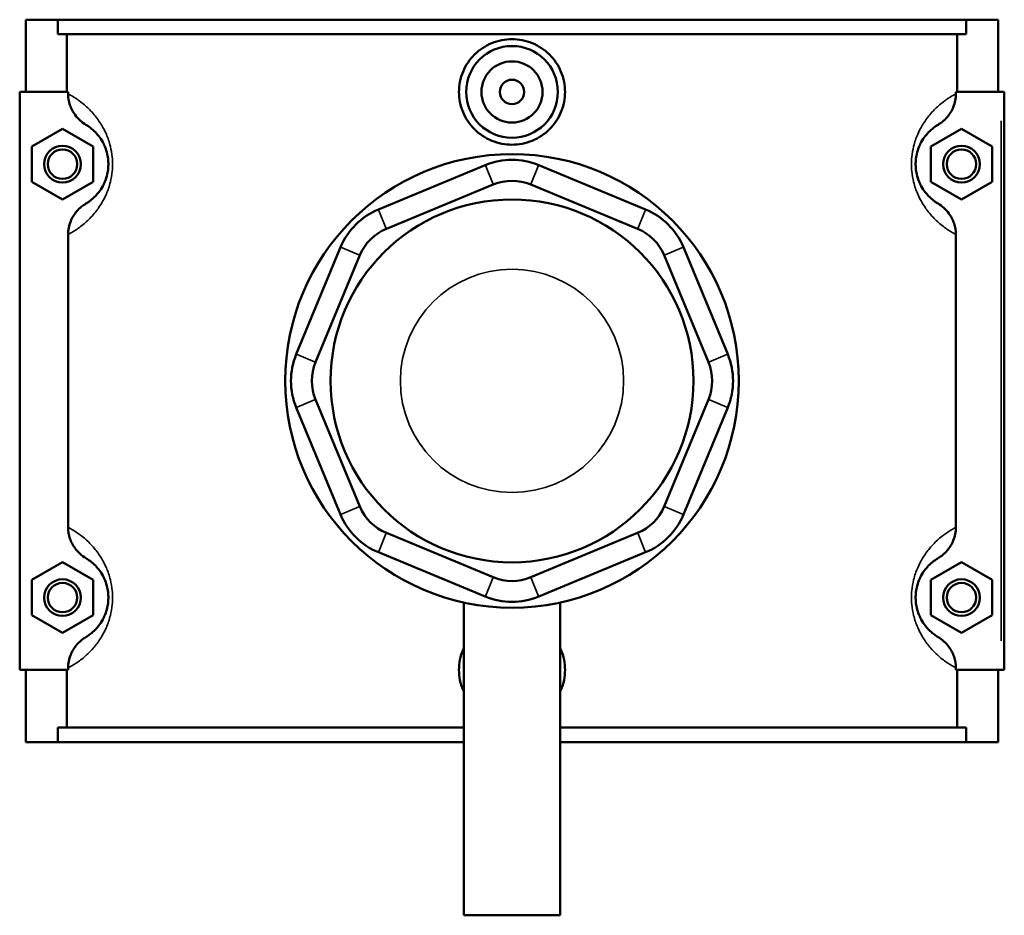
# Model space of a CAD drawing. Header units: inches. Extents: x -1 to 48.3, y -1.4 to 47.7.
# Tile 5 of 8: x 15.9 to 22.2, y 31.6 to 37.3. Entities that reach past the tile are written whole.
import ezdxf

# ---------------------------------------------------------------- set-up
doc = ezdxf.new("R2010")
doc.units = ezdxf.units.IN
doc.header["$MEASUREMENT"] = 0
doc.layers.add('Visible (ANSI)', color=7, linetype='Continuous', lineweight=50)
doc.layers.add('Visible Narrow (ANSI)', color=7, linetype='Continuous', lineweight=35)

msp = doc.modelspace()

# ---------------------------------------------------------------- linework, layer by layer
at = {"layer": 'Visible (ANSI)'}
for p, q in [((15.8919, 37.3342), (15.8919, 36.8692)), ((15.8919, 37.3342), (16.097, 37.3342)), ((16.097, 37.3342), (21.9467, 37.3342)), ((16.097, 37.2412), (16.097, 37.3342)), ((21.9467, 37.3342), (21.9467, 37.2412)), ((21.9467, 37.3342), (22.1519, 37.3342)), ((22.1519, 37.3342), (22.1519, 36.8692)), ((21.9467, 37.2412), (16.097, 37.2412)), ((16.1565, 36.8692), (16.1565, 37.2412)), ((21.8872, 36.8692), (21.8872, 37.2412)), ((16.1645, 36.8692), (15.8525, 36.8692)), ((15.8525, 36.8692), (15.8525, 33.1492)), ((16.1645, 36.8692), (16.1645, 36.8566)), ((21.8792, 36.8566), (21.8792, 36.8692)), ((21.8792, 36.8692), (22.1715, 36.8692)), ((22.1715, 36.8692), (22.1912, 36.8692)), ((22.1912, 33.1492), (22.1912, 36.8692)), ((15.9312, 36.5178), (16.1281, 36.6315)), ((16.1281, 36.6315), (16.3249, 36.5178)), ((21.9156, 36.6315), (21.7188, 36.5178)), ((22.1125, 36.5178), (21.9156, 36.6315)), ((15.9312, 36.2905), (15.9312, 36.5178)), ((16.3249, 36.5178), (16.3249, 36.2905)), ((21.7188, 36.5178), (21.7188, 36.2905)), ((22.1125, 36.2905), (22.1125, 36.5178)), ((18.85, 36.3979), (18.1614, 36.1127)), ((19.8823, 36.1127), (19.1938, 36.3979)), ((16.1281, 36.1769), (15.9312, 36.2905)), ((16.3249, 36.2905), (16.1281, 36.1769)), ((18.213, 35.9882), (18.9015, 36.2734)), ((19.1422, 36.2734), (19.8307, 35.9882)), ((21.7188, 36.2905), (21.9156, 36.1769)), ((21.9156, 36.1769), (22.1125, 36.2905)), ((16.1645, 35.9518), (16.1645, 34.0666)), ((21.8792, 34.0666), (21.8792, 35.9518)), ((17.9183, 35.8696), (17.6331, 35.1811)), ((17.7576, 35.1295), (18.0428, 35.8181)), ((20.0009, 35.8181), (20.2861, 35.1295)), ((20.4106, 35.1811), (20.1254, 35.8696)), ((18.0428, 34.2003), (17.7576, 34.8889)), ((20.2861, 34.8889), (20.0009, 34.2003)), ((17.6331, 34.8373), (17.9183, 34.1488)), ((20.1254, 34.1488), (20.4106, 34.8373)), ((18.9015, 33.745), (18.213, 34.0302)), ((19.8307, 34.0302), (19.1422, 33.745)), ((18.1614, 33.9057), (18.85, 33.6205)), ((19.1938, 33.6205), (19.8823, 33.9057)), ((15.9312, 33.7278), (16.1281, 33.8415)), ((16.1281, 33.8415), (16.3249, 33.7278)), ((21.9156, 33.8415), (21.7188, 33.7278)), ((22.1125, 33.7278), (21.9156, 33.8415)), ((15.9312, 33.5005), (15.9312, 33.7278)), ((16.3249, 33.7278), (16.3249, 33.5005)), ((21.7188, 33.7278), (21.7188, 33.5005)), ((22.1125, 33.5005), (22.1125, 33.7278)), ((18.7108, 33.5828), (18.7108, 31.5692)), ((19.3329, 33.5828), (19.3329, 31.5692)), ((16.1281, 33.3869), (15.9312, 33.5005)), ((16.3249, 33.5005), (16.1281, 33.3869)), ((21.7188, 33.5005), (21.9156, 33.3869)), ((21.9156, 33.3869), (22.1125, 33.5005)), ((16.1645, 33.1618), (16.1645, 33.1492)), ((21.8792, 33.1492), (21.8792, 33.1618)), ((15.8525, 33.1492), (16.1645, 33.1492)), ((15.8919, 33.1492), (15.8919, 32.6842)), ((16.1565, 32.7772), (16.1565, 33.1492)), ((22.1715, 33.1492), (21.8792, 33.1492)), ((21.8872, 32.7772), (21.8872, 33.1492)), ((22.1519, 33.1492), (22.1519, 32.6842)), ((22.1912, 33.1492), (22.1715, 33.1492)), ((18.7108, 32.7772), (16.097, 32.7772)), ((16.097, 32.6842), (16.097, 32.7772)), ((21.9467, 32.7772), (19.3329, 32.7772)), ((21.9467, 32.7772), (21.9467, 32.6842)), ((16.097, 32.6842), (15.8919, 32.6842)), ((16.097, 32.6842), (18.7108, 32.6842)), ((19.3329, 32.6842), (21.9467, 32.6842)), ((22.1519, 32.6842), (21.9467, 32.6842)), ((18.7108, 31.5692), (19.3329, 31.5692))]:
    msp.add_line(p, q, dxfattribs=at)
for centre, radius in [((19.0219, 36.8692), 0.2953), ((19.0219, 36.8692), 0.1969), ((19.0219, 36.8692), 0.0787), ((16.1281, 36.4042), 0.1181), ((21.9156, 36.4042), 0.1181), ((16.1281, 36.4042), 0.0945), ((19.0219, 35.0092), 1.4599), ((21.9156, 36.4042), 0.0945), ((19.0219, 35.0092), 1.168), ((16.1281, 33.6142), 0.1181), ((21.9156, 33.6142), 0.1181), ((16.1281, 33.6142), 0.0945), ((21.9156, 33.6142), 0.0945)]:
    msp.add_circle(centre, radius, dxfattribs=at)
for centre, radius, start, end in [((19.0219, 35.9829), 0.4492, 67.5, 112.5), ((19.0219, 35.9829), 0.3144, 67.5, 112.5), ((18.3333, 35.6977), 0.4492, 112.5, 157.5), ((19.7104, 35.6977), 0.4492, 22.5, 67.5), ((18.3333, 35.6977), 0.3144, 112.5, 157.5), ((19.7104, 35.6977), 0.3144, 22.5, 67.5), ((18.0481, 35.0092), 0.4492, 157.5, 202.5), ((19.9956, 35.0092), 0.4492, 337.5, 22.5), ((18.0481, 35.0092), 0.3144, 157.5, 202.5), ((19.9956, 35.0092), 0.3144, 337.5, 22.5), ((18.3333, 34.3207), 0.3144, 202.5, 247.5), ((19.7104, 34.3207), 0.3144, 292.5, 337.5), ((18.3333, 34.3207), 0.4492, 202.5, 247.5), ((19.7104, 34.3207), 0.4492, 292.5, 337.5), ((19.0219, 34.0355), 0.3144, 247.5, 292.5), ((19.0219, 34.0355), 0.4492, 247.5, 292.5)]:
    msp.add_arc(centre, radius, start, end, dxfattribs=at)
for points, knots in [([(19.3633, 36.8692), (19.3633, 36.8264), (19.3546, 36.7807), (19.3196, 36.6969), (19.2932, 36.6588), (19.2326, 36.5986), (19.1942, 36.5725), (19.1103, 36.538), (19.0646, 36.5295), (18.9791, 36.5295), (18.9335, 36.538), (18.8495, 36.5725), (18.8111, 36.5986), (18.7505, 36.6588), (18.7241, 36.6969), (18.6891, 36.7807), (18.6804, 36.8264), (18.6804, 36.912), (18.6891, 36.9576), (18.7241, 37.0415), (18.7505, 37.0796), (18.8111, 37.1398), (18.8495, 37.1658), (18.9335, 37.2004), (18.9791, 37.2089), (19.0646, 37.2089), (19.1103, 37.2004), (19.1942, 37.1658), (19.2326, 37.1398), (19.2932, 37.0796), (19.3196, 37.0415), (19.3546, 36.9576), (19.3633, 36.912), (19.3633, 36.8692)], [0, 0, 0, 0, 0.326333, 0.326333, 0.652666, 0.652666, 0.97861, 0.97861, 1.304554, 1.304554, 1.630498, 1.630498, 1.956443, 1.956443, 2.282775, 2.282775, 2.609108, 2.609108, 2.935441, 2.935441, 3.261774, 3.261774, 3.587718, 3.587718, 3.913662, 3.913662, 4.239607, 4.239607, 4.565551, 4.565551, 4.891884, 4.891884, 5.218216, 5.218216, 5.218216, 5.218216]), ([(16.1645, 36.8566), (16.1645, 36.8323), (16.1685, 36.8081), (16.1839, 36.7621), (16.1952, 36.7404), (16.2284, 36.6954), (16.2522, 36.674), (16.2793, 36.6578)], [-0.6116053, -0.6116053, -0.6116053, -0.6116053, -0.4261876, -0.4261876, -0.2412182, -0.2412182, 0, 0, 0, 0]), ([(21.7644, 36.6578), (21.7863, 36.6708), (21.806, 36.6873), (21.8395, 36.726), (21.8531, 36.7481), (21.8736, 36.7989), (21.8792, 36.8276), (21.8792, 36.8566)], [-0.6110334, -0.6110334, -0.6110334, -0.6110334, -0.4169543, -0.4169543, -0.2208786, -0.2208786, 0, 0, 0, 0]), ([(16.2793, 36.6578), (16.2856, 36.654), (16.2927, 36.6495), (16.3101, 36.637), (16.3209, 36.6284), (16.3418, 36.6083), (16.3517, 36.5977), (16.3702, 36.5738), (16.3788, 36.561), (16.3925, 36.5362), (16.3977, 36.5253), (16.4078, 36.5), (16.4125, 36.4852), (16.4189, 36.4567), (16.421, 36.4435), (16.423, 36.4214), (16.4234, 36.4128), (16.4234, 36.4042), (16.4234, 36.3956), (16.423, 36.3869), (16.421, 36.3649), (16.4189, 36.3517), (16.4125, 36.3232), (16.4078, 36.3084), (16.3977, 36.2831), (16.3925, 36.2722), (16.3788, 36.2474), (16.3702, 36.2346), (16.3517, 36.2107), (16.3418, 36.2001), (16.3209, 36.18), (16.3101, 36.1714), (16.2927, 36.1589), (16.2856, 36.1544), (16.2793, 36.1506)], [0.684808, 0.684808, 0.684808, 0.684808, 1.066831, 1.066831, 1.547853, 1.547853, 1.933859, 1.933859, 2.261983, 2.261983, 2.476964, 2.476964, 2.7169, 2.7169, 2.902021, 2.902021, 3.017722, 3.017722, 3.017722, 3.133422, 3.133422, 3.318544, 3.318544, 3.55848, 3.55848, 3.773461, 3.773461, 4.101584, 4.101584, 4.48759, 4.48759, 4.968612, 4.968612, 5.350636, 5.350636, 5.350636, 5.350636]), ([(21.7644, 36.1506), (21.7581, 36.1544), (21.751, 36.1589), (21.7336, 36.1714), (21.7228, 36.18), (21.7019, 36.2001), (21.692, 36.2107), (21.6735, 36.2346), (21.6649, 36.2474), (21.6513, 36.2722), (21.646, 36.2831), (21.636, 36.3084), (21.6312, 36.3232), (21.6248, 36.3517), (21.6227, 36.3649), (21.6207, 36.3869), (21.6204, 36.3956), (21.6204, 36.4042), (21.6204, 36.4128), (21.6207, 36.4214), (21.6227, 36.4435), (21.6248, 36.4567), (21.6312, 36.4852), (21.636, 36.5), (21.646, 36.5253), (21.6513, 36.5362), (21.6649, 36.561), (21.6735, 36.5738), (21.692, 36.5977), (21.7019, 36.6083), (21.7228, 36.6284), (21.7336, 36.637), (21.751, 36.6495), (21.7581, 36.654), (21.7644, 36.6578)], [0.684808, 0.684808, 0.684808, 0.684808, 1.066832, 1.066832, 1.547854, 1.547854, 1.933859, 1.933859, 2.261983, 2.261983, 2.476964, 2.476964, 2.7169, 2.7169, 2.902021, 2.902021, 3.017722, 3.017722, 3.017722, 3.133422, 3.133422, 3.318544, 3.318544, 3.55848, 3.55848, 3.773461, 3.773461, 4.101584, 4.101584, 4.48759, 4.48759, 4.968611, 4.968611, 5.350636, 5.350636, 5.350636, 5.350636]), ([(16.2793, 36.1506), (16.2575, 36.1376), (16.2377, 36.1211), (16.2042, 36.0824), (16.1906, 36.0603), (16.1701, 36.0095), (16.1645, 35.9808), (16.1645, 35.9518)], [-0.6110334, -0.6110334, -0.6110334, -0.6110334, -0.4169543, -0.4169543, -0.2208786, -0.2208786, 0, 0, 0, 0]), ([(21.8792, 35.9518), (21.8792, 35.9761), (21.8753, 36.0003), (21.8598, 36.0463), (21.8485, 36.068), (21.8153, 36.113), (21.7916, 36.1344), (21.7644, 36.1506)], [-0.6116053, -0.6116053, -0.6116053, -0.6116053, -0.4261876, -0.4261876, -0.2412182, -0.2412182, 0, 0, 0, 0]), ([(16.1645, 34.0666), (16.1645, 34.0423), (16.1685, 34.0181), (16.1839, 33.9721), (16.1952, 33.9504), (16.2284, 33.9054), (16.2522, 33.884), (16.2793, 33.8678)], [-0.6116053, -0.6116053, -0.6116053, -0.6116053, -0.4261876, -0.4261876, -0.2412182, -0.2412182, 0, 0, 0, 0]), ([(21.7644, 33.8678), (21.7863, 33.8808), (21.806, 33.8973), (21.8395, 33.936), (21.8531, 33.9581), (21.8736, 34.0089), (21.8792, 34.0376), (21.8792, 34.0666)], [-0.6110334, -0.6110334, -0.6110334, -0.6110334, -0.4169543, -0.4169543, -0.2208786, -0.2208786, 0, 0, 0, 0]), ([(16.2793, 33.8678), (16.2856, 33.864), (16.2927, 33.8595), (16.3101, 33.847), (16.3209, 33.8384), (16.3418, 33.8183), (16.3517, 33.8077), (16.3702, 33.7838), (16.3788, 33.771), (16.3925, 33.7462), (16.3977, 33.7353), (16.4078, 33.71), (16.4125, 33.6952), (16.4189, 33.6667), (16.421, 33.6535), (16.423, 33.6314), (16.4234, 33.6228), (16.4234, 33.6142), (16.4234, 33.6056), (16.423, 33.5969), (16.421, 33.5749), (16.4189, 33.5617), (16.4125, 33.5332), (16.4078, 33.5184), (16.3977, 33.4931), (16.3925, 33.4822), (16.3788, 33.4574), (16.3702, 33.4446), (16.3517, 33.4207), (16.3418, 33.4101), (16.3209, 33.39), (16.3101, 33.3814), (16.2927, 33.3689), (16.2856, 33.3644), (16.2793, 33.3606)], [0.684808, 0.684808, 0.684808, 0.684808, 1.066832, 1.066832, 1.547853, 1.547853, 1.933859, 1.933859, 2.261983, 2.261983, 2.476964, 2.476964, 2.7169, 2.7169, 2.902021, 2.902021, 3.017722, 3.017722, 3.017722, 3.133422, 3.133422, 3.318544, 3.318544, 3.55848, 3.55848, 3.773461, 3.773461, 4.101584, 4.101584, 4.48759, 4.48759, 4.968612, 4.968612, 5.350636, 5.350636, 5.350636, 5.350636]), ([(21.7644, 33.3606), (21.7581, 33.3644), (21.751, 33.3689), (21.7336, 33.3814), (21.7228, 33.39), (21.7019, 33.4101), (21.692, 33.4207), (21.6735, 33.4446), (21.6649, 33.4574), (21.6513, 33.4822), (21.646, 33.4931), (21.636, 33.5184), (21.6312, 33.5332), (21.6248, 33.5617), (21.6227, 33.5749), (21.6207, 33.5969), (21.6204, 33.6056), (21.6204, 33.6142), (21.6204, 33.6228), (21.6207, 33.6314), (21.6227, 33.6535), (21.6248, 33.6667), (21.6312, 33.6952), (21.636, 33.71), (21.646, 33.7353), (21.6513, 33.7462), (21.6649, 33.771), (21.6735, 33.7838), (21.692, 33.8077), (21.7019, 33.8183), (21.7228, 33.8384), (21.7336, 33.847), (21.751, 33.8595), (21.7581, 33.864), (21.7644, 33.8678)], [0.684727, 0.684727, 0.684727, 0.684727, 1.066752, 1.066752, 1.547774, 1.547774, 1.933779, 1.933779, 2.261903, 2.261903, 2.476883, 2.476883, 2.716819, 2.716819, 2.90194, 2.90194, 3.017641, 3.017641, 3.017641, 3.133342, 3.133342, 3.318463, 3.318463, 3.558399, 3.558399, 3.773379, 3.773379, 4.101503, 4.101503, 4.487508, 4.487508, 4.968529, 4.968529, 5.350555, 5.350555, 5.350555, 5.350555]), ([(16.2793, 33.3606), (16.2575, 33.3476), (16.2377, 33.3311), (16.2042, 33.2924), (16.1906, 33.2703), (16.1701, 33.2195), (16.1645, 33.1908), (16.1645, 33.1618)], [-0.6110334, -0.6110334, -0.6110334, -0.6110334, -0.4169543, -0.4169543, -0.2208786, -0.2208786, 0, 0, 0, 0]), ([(21.8792, 33.1618), (21.8792, 33.1861), (21.8753, 33.2103), (21.8598, 33.2563), (21.8485, 33.278), (21.8153, 33.323), (21.7916, 33.3444), (21.7644, 33.3606)], [-0.6116053, -0.6116053, -0.6116053, -0.6116053, -0.4261876, -0.4261876, -0.2412182, -0.2412182, 0, 0, 0, 0]), ([(18.7108, 33.0091), (18.7094, 33.0123), (18.708, 33.0156), (18.6891, 33.0607), (18.6804, 33.1064), (18.6804, 33.1492), (18.6804, 33.192), (18.6891, 33.2376), (18.708, 33.2828), (18.7094, 33.2861), (18.7108, 33.2893)], [4.866483, 4.866483, 4.866483, 4.866483, 4.8918836, 4.8918836, 5.2182164, 5.2182164, 5.2182164, 5.5445492, 5.5445492, 5.5699497, 5.5699497, 5.5699497, 5.5699497]), ([(19.3329, 33.2893), (19.3343, 33.2861), (19.3358, 33.2828), (19.3546, 33.2376), (19.3633, 33.192), (19.3633, 33.1492)], [7.4755912, 7.4755912, 7.4755912, 7.4755912, 7.5009918, 7.5009918, 7.8273246, 7.8273246, 7.8273246, 7.8273246]), ([(19.3633, 33.1492), (19.3633, 33.1064), (19.3546, 33.0607), (19.3358, 33.0156), (19.3343, 33.0123), (19.3329, 33.0091)], [2.6091082, 2.6091082, 2.6091082, 2.6091082, 2.935441, 2.935441, 2.9608415, 2.9608415, 2.9608415, 2.9608415])]:
    msp.add_open_spline(points, degree=3, knots=knots, dxfattribs=at)
at = {"layer": 'Visible Narrow (ANSI)'}
for p, q in [((22.1715, 36.6832), (22.1715, 33.3352)), ((18.8989, 36.2797), (18.8525, 36.3917)), ((19.1448, 36.2797), (19.1912, 36.3917)), ((18.164, 36.1065), (18.2104, 35.9945)), ((19.8333, 35.9945), (19.8797, 36.1065)), ((18.0366, 35.8206), (17.9245, 35.867)), ((20.0071, 35.8206), (20.1192, 35.867)), ((17.7514, 35.1321), (17.6393, 35.1785)), ((20.2923, 35.1321), (20.4044, 35.1785)), ((17.7514, 34.8863), (17.6393, 34.8399)), ((20.2923, 34.8863), (20.4044, 34.8399)), ((18.0366, 34.1978), (17.9245, 34.1513)), ((20.0071, 34.1978), (20.1192, 34.1513)), ((18.2104, 34.0239), (18.164, 33.9119)), ((19.8333, 34.0239), (19.8797, 33.9119)), ((18.8989, 33.7387), (18.8525, 33.6267)), ((19.1448, 33.7387), (19.1912, 33.6267))]:
    msp.add_line(p, q, dxfattribs=at)
msp.add_circle((19.0219, 35.0092), 0.7187, dxfattribs=at)
for points, knots in [([(16.1645, 35.9518), (16.1791, 35.9595), (16.1962, 35.9692), (16.2341, 35.9943), (16.2547, 36.0095), (16.2947, 36.0448), (16.3135, 36.0635), (16.3488, 36.1056), (16.3652, 36.1281), (16.3912, 36.1718), (16.4012, 36.1909), (16.4204, 36.2355), (16.4294, 36.2616), (16.4417, 36.3118), (16.4457, 36.335), (16.4494, 36.3738), (16.4501, 36.389), (16.4501, 36.4042), (16.4501, 36.4194), (16.4494, 36.4346), (16.4457, 36.4734), (16.4417, 36.4966), (16.4294, 36.5468), (16.4204, 36.5728), (16.4012, 36.6175), (16.3912, 36.6365), (16.3652, 36.6803), (16.3488, 36.7027), (16.3135, 36.7449), (16.2947, 36.7636), (16.2547, 36.7989), (16.2341, 36.8141), (16.1962, 36.8392), (16.1791, 36.8489), (16.1645, 36.8566)], [-5.471779, -5.471779, -5.471779, -5.471779, -4.968612, -4.968612, -4.48759, -4.48759, -4.101584, -4.101584, -3.773461, -3.773461, -3.55848, -3.55848, -3.318544, -3.318544, -3.133422, -3.133422, -3.017722, -3.017722, -3.017722, -2.902021, -2.902021, -2.7169, -2.7169, -2.476964, -2.476964, -2.261983, -2.261983, -1.933859, -1.933859, -1.547853, -1.547853, -1.066831, -1.066831, -0.563664, -0.563664, -0.563664, -0.563664]), ([(21.8792, 36.8566), (21.8646, 36.8489), (21.8475, 36.8392), (21.8096, 36.8141), (21.789, 36.7989), (21.749, 36.7636), (21.7303, 36.7449), (21.6949, 36.7027), (21.6785, 36.6803), (21.6525, 36.6365), (21.6426, 36.6175), (21.6233, 36.5728), (21.6143, 36.5468), (21.602, 36.4966), (21.598, 36.4734), (21.5943, 36.4346), (21.5936, 36.4194), (21.5936, 36.4042), (21.5936, 36.389), (21.5943, 36.3738), (21.598, 36.335), (21.602, 36.3118), (21.6143, 36.2616), (21.6233, 36.2355), (21.6426, 36.1909), (21.6525, 36.1718), (21.6785, 36.1281), (21.6949, 36.1056), (21.7303, 36.0635), (21.749, 36.0448), (21.789, 36.0095), (21.8096, 35.9943), (21.8475, 35.9692), (21.8646, 35.9595), (21.8792, 35.9518)], [-5.471779, -5.471779, -5.471779, -5.471779, -4.968611, -4.968611, -4.48759, -4.48759, -4.101584, -4.101584, -3.773461, -3.773461, -3.55848, -3.55848, -3.318544, -3.318544, -3.133422, -3.133422, -3.017722, -3.017722, -3.017722, -2.902021, -2.902021, -2.7169, -2.7169, -2.476964, -2.476964, -2.261983, -2.261983, -1.933859, -1.933859, -1.547854, -1.547854, -1.066832, -1.066832, -0.563664, -0.563664, -0.563664, -0.563664]), ([(16.1645, 33.1618), (16.1791, 33.1695), (16.1962, 33.1792), (16.2341, 33.2043), (16.2547, 33.2195), (16.2947, 33.2548), (16.3135, 33.2735), (16.3488, 33.3156), (16.3652, 33.3381), (16.3912, 33.3818), (16.4012, 33.4009), (16.4204, 33.4455), (16.4294, 33.4716), (16.4417, 33.5218), (16.4457, 33.545), (16.4494, 33.5838), (16.4501, 33.599), (16.4501, 33.6142), (16.4501, 33.6294), (16.4494, 33.6446), (16.4457, 33.6834), (16.4417, 33.7066), (16.4294, 33.7568), (16.4204, 33.7828), (16.4012, 33.8275), (16.3912, 33.8465), (16.3652, 33.8903), (16.3488, 33.9127), (16.3135, 33.9549), (16.2947, 33.9736), (16.2547, 34.0089), (16.2341, 34.0241), (16.1962, 34.0492), (16.1791, 34.0589), (16.1645, 34.0666)], [-5.471779, -5.471779, -5.471779, -5.471779, -4.968612, -4.968612, -4.48759, -4.48759, -4.101584, -4.101584, -3.773461, -3.773461, -3.55848, -3.55848, -3.318544, -3.318544, -3.133422, -3.133422, -3.017722, -3.017722, -3.017722, -2.902021, -2.902021, -2.7169, -2.7169, -2.476964, -2.476964, -2.261983, -2.261983, -1.933859, -1.933859, -1.547853, -1.547853, -1.066832, -1.066832, -0.563664, -0.563664, -0.563664, -0.563664]), ([(21.8792, 34.0666), (21.8646, 34.0589), (21.8475, 34.0492), (21.8096, 34.0241), (21.789, 34.0089), (21.749, 33.9736), (21.7303, 33.9549), (21.6949, 33.9127), (21.6785, 33.8903), (21.6525, 33.8465), (21.6426, 33.8275), (21.6233, 33.7828), (21.6143, 33.7568), (21.602, 33.7066), (21.598, 33.6834), (21.5943, 33.6446), (21.5936, 33.6294), (21.5936, 33.6142), (21.5936, 33.599), (21.5943, 33.5838), (21.598, 33.545), (21.602, 33.5218), (21.6143, 33.4716), (21.6233, 33.4455), (21.6426, 33.4009), (21.6525, 33.3818), (21.6785, 33.3381), (21.6949, 33.3156), (21.7303, 33.2735), (21.749, 33.2548), (21.789, 33.2195), (21.8096, 33.2043), (21.8475, 33.1792), (21.8646, 33.1695), (21.8792, 33.1618)], [-5.471699, -5.471699, -5.471699, -5.471699, -4.968529, -4.968529, -4.487508, -4.487508, -4.101503, -4.101503, -3.773379, -3.773379, -3.558399, -3.558399, -3.318463, -3.318463, -3.133342, -3.133342, -3.017641, -3.017641, -3.017641, -2.90194, -2.90194, -2.716819, -2.716819, -2.476883, -2.476883, -2.261903, -2.261903, -1.933779, -1.933779, -1.547774, -1.547774, -1.066752, -1.066752, -0.563583, -0.563583, -0.563583, -0.563583])]:
    msp.add_open_spline(points, degree=3, knots=knots, dxfattribs=at)

doc.saveas('drawing.dxf')
